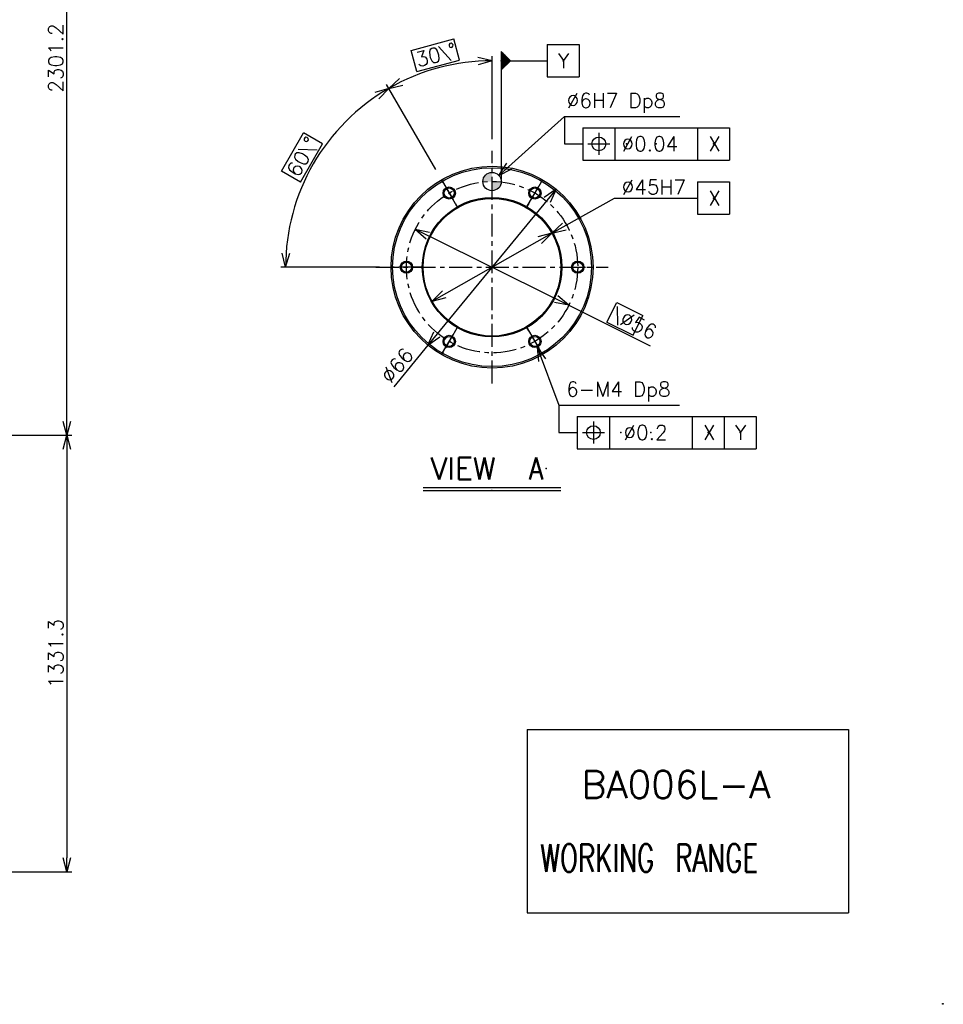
# Model space of a CAD drawing. Header units: millimetres. Extents: x -289 to 305, y -210 to 210.
# Tile 62 of 79: x 104 to 305, y -210 to 5. Entities that reach past the tile are written whole.
import ezdxf

# ---------------------------------------------------------------- set-up
doc = ezdxf.new("R2010")
doc.units = ezdxf.units.MM
doc.linetypes.add('CENTER', pattern=[12, 7.5, -1.5, 1.5, -1.5])
doc.layers.add('VIEW0001', color=7, linetype='Continuous')
doc.layers.add('VIEW0002', color=7, linetype='Continuous')
doc.styles.get("Standard").update_dxf_attribs({"font": 'ROMANS', "bigfont": 'EXTFONT'})
doc.dimstyles.new('ISO-25', dxfattribs={"dimtxt": 2.5, "dimasz": 2.5, "dimexe": 1.25, "dimexo": 0.625, "dimtad": 1, "dimtxsty": 'Standard', "dimcen": 2.5, "dimadec": 0, "dimazin": 0, "dimtfac": 1, "dimtmove": 0, "dimatfit": 3, "dimfxl": 1, "dimarcsym": 0})

# ---------------------------------------------------------------- blocks, each defined once
blk = doc.blocks.new('_OPEN30')
at = {"color": 0, "linetype": 'ByBlock', "lineweight": -2}
for p, q in [((-1, 0.267949), (0, 0)), ((0, 0), (-1, -0.267949)), ((0, 0), (-1, 0))]:
    blk.add_line(p, q, dxfattribs=at)
blk = doc.blocks.new('*D47')
at = {"color": 0, "lineweight": -2}
for p, q in [((-31.19, -86.01), (115.1, -86.01)), ((114.02, -89.01), (114.02, -178.1)), ((-1.5, -181.1), (115.1, -181.1))]:
    blk.add_line(p, q, dxfattribs=at)
at = {"layer": 'Defpoints', "color": 0}
for p in [(-33.73, -86.01), (-4.04, -181.1), (114.02, -181.1)]:
    blk.add_point(p, dxfattribs=at)
at = {"color": 0, "lineweight": -2, "xscale": 3, "yscale": 3, "zscale": 3}
for p, rotation in [((114.02, -86.01), 90.00000000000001), ((114.02, -181.1), 270)]:
    blk.add_blockref('_OPEN30', p, dxfattribs=dict(at, rotation=rotation))
at = {"color": 0, "insert": (111.6, -133.55), "char_height": 3.2, "attachment_point": 5, "rotation": 90}
blk.add_mtext('1331.3', dxfattribs=at)
blk = doc.blocks.new('*D48')
at = {"color": 0, "lineweight": -2}
for p, q in [((-30.78, 78.36), (115.09, 78.36)), ((114.02, -83.01), (114.02, 75.36))]:
    blk.add_line(p, q, dxfattribs=at)
at = {"layer": 'Defpoints', "color": 0}
for p in [(-33.32, 78.36), (114.02, 78.36), (105.75, -86.01)]:
    blk.add_point(p, dxfattribs=at)
at = {"color": 0, "lineweight": -2, "xscale": 3, "yscale": 3, "zscale": 3}
for p, rotation in [((114.02, 78.36), 89.99999999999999), ((114.02, -86.01), 270)]:
    blk.add_blockref('_OPEN30', p, dxfattribs=dict(at, rotation=rotation))
at = {"color": 0, "insert": (111.6, -3.82), "char_height": 3.2, "attachment_point": 5, "rotation": 90}
blk.add_mtext('2301.2', dxfattribs=at)
blk = doc.blocks.new('USER0001')
at = {"color": 4, "linetype": 'Continuous'}
for p, q in [((0, 3.5), (0, -3.5)), ((0, 3.5), (32, 3.5)), ((3.5, 2.4), (3.5, -2.4)), ((7, 3.5), (7, -3.5)), ((25, 3.5), (25, -3.5)), ((32, 3.5), (32, -3.5)), ((1.1, 0), (5.9, 0)), ((0, -3.5), (32, -3.5))]:
    blk.add_line(p, q, dxfattribs=at)
blk.add_circle((3.5, 0), 1.5, dxfattribs=at)
at = {"color": 4}
for p in [(0, 0), (9.5, 0), (16, 0), (16, 0), (28.5, 0)]:
    blk.add_point(p, dxfattribs=at)
blk = doc.blocks.new('USER0003')
at = {"color": 4, "linetype": 'Continuous'}
for p, q in [((0, 3.5), (0, -3.5)), ((0, 3.5), (7, 3.5)), ((7, 3.5), (7, -3.5)), ((0, -3.5), (7, -3.5))]:
    blk.add_line(p, q, dxfattribs=at)
at = {"color": 4}
for p in [(0, 0), (3.5, 0)]:
    blk.add_point(p, dxfattribs=at)
blk = doc.blocks.new('USER0002')
at = {"color": 4, "linetype": 'Continuous'}
for p, q in [((10, 3.5), (10, -3.5)), ((10, 3.5), (17, 3.5)), ((17, 3.5), (17, -3.5)), ((0, 2), (0, -2)), ((2, 0), (0, 2)), ((0, 1.75), (0.25, 1.75)), ((0, 1.5), (0.5, 1.5)), ((0, 1.25), (0.75, 1.25)), ((0, 1), (1, 1)), ((0, 0.75), (1.25, 0.75)), ((0, 0.5), (1.5, 0.5)), ((0, 0.25), (1.75, 0.25)), ((0, 0), (10, 0)), ((0.25, 1.75), (0.25, -1.75)), ((0.5, 1.5), (0.5, -1.5)), ((0.75, 1.25), (0.75, -1.25)), ((1, 1), (1, -1)), ((1.25, 0.75), (1.25, -0.75)), ((1.5, 0.5), (1.5, -0.5)), ((1.75, 0.25), (1.75, -0.25)), ((0, -2), (2, 0)), ((0, -0.25), (1.75, -0.25)), ((0, -0.5), (1.5, -0.5)), ((0, -0.75), (1.25, -0.75)), ((0, -1), (1, -1)), ((0, -1.25), (0.75, -1.25)), ((0, -1.5), (0.5, -1.5)), ((0, -1.75), (0.25, -1.75)), ((10, -3.5), (17, -3.5))]:
    blk.add_line(p, q, dxfattribs=at)
at = {"color": 4}
for p in [(0, 0), (13.5, 0)]:
    blk.add_point(p, dxfattribs=at)
blk = doc.blocks.new('DTL0003')
h = blk.add_hatch(color=0)
h.paths.add_polyline_path([(-3, 28), (0, 28), (0, 31, 0.414214)])
h.paths.add_polyline_path([(0, 28), (0, 25, 0.414214), (3, 28)])
at = {"color": 0, "linetype": 'CENTER'}
for p, q in [((0, -38), (0, 38)), ((-11.5, 19.92), (-16.5, 28.58)), ((-16.5, 28.58), (-11.5, 19.92)), ((11.5, 19.92), (16.5, 28.58)), ((16.5, 28.58), (11.5, 19.92)), ((-38, 0), (38, 0)), ((-23, 0), (-33, 0)), ((23, 0), (33, 0)), ((-11.5, -19.92), (-16.5, -28.58)), ((-16.5, -28.58), (-11.5, -19.92)), ((11.5, -19.92), (16.5, -28.58)), ((16.5, -28.58), (11.5, -19.92))]:
    blk.add_line(p, q, dxfattribs=at)
at = {"color": 3, "linetype": 'Continuous'}
for radius in [33, 32.5]:
    blk.add_circle((0, 0), radius, dxfattribs=at)
at = {"color": 0, "linetype": 'Continuous'}
for centre, radius in [((0, 28), 3), ((-14, 24.25), 2), ((-14, 24.25), 1.65), ((14, 24.25), 2), ((14, 24.25), 1.65), ((0, 0), 22.8), ((0, 0), 22.5), ((-28, 0), 2), ((-28, 0), 1.65), ((28, 0), 2), ((28, 0), 1.65), ((-14, -24.25), 2), ((14, -24.25), 2), ((-14, -24.25), 1.65), ((14, -24.25), 1.65)]:
    blk.add_circle(centre, radius, dxfattribs=at)
at = {"color": 0, "linetype": 'CENTER'}
blk.add_circle((0, 0), 28, dxfattribs=at)
at = {"color": 0}
blk.add_point((0, 0), dxfattribs=at)
blk = doc.blocks.new('DTL0004')
at = {"color": 4, "linetype": 'Continuous'}
for p, q in [((0, 5.25), (58.5, 5.25)), ((0, 5.25), (0, -5.25)), ((5.25, 3.6), (5.25, -3.6)), ((10.5, 5.25), (10.5, -5.25)), ((37.5, 5.25), (37.5, -5.25)), ((48, 5.25), (48, -5.25)), ((58.5, 5.25), (58.5, -5.25)), ((1.65, 0), (8.85, 0)), ((0, -5.25), (58.5, -5.25))]:
    blk.add_line(p, q, dxfattribs=at)
blk.add_circle((5.25, 0), 2.25, dxfattribs=at)
at = {"color": 0}
for p in [(0, 0), (0, 0), (0, 0), (14.25, 0), (24, 0), (24, 0), (42.75, 0), (53.25, 0)]:
    blk.add_point(p, dxfattribs=at)
blk = doc.blocks.new('USER0004')
at = {"color": 4, "linetype": 'Continuous'}
for p, q in [((-15, 0.7), (15, 0.7)), ((-15, 0), (15, 0))]:
    blk.add_line(p, q, dxfattribs=at)
at = {"color": 3}
blk.add_point((11.8, 4.8), dxfattribs=at)
at = {"color": 0}
blk.add_point((0, 0), dxfattribs=at)
at = {"color": 2, "insert": (-13.36, 2.4), "char_height": 4.8, "attachment_point": 7}
blk.add_mtext('{\\W1;VIEW}', dxfattribs=at)
blk = doc.blocks.new('DIM0001')
at = {"color": 7, "linetype": 'Continuous'}
for p, q in [((0, 0), (14.28, 12.85)), ((14.28, 12.85), (39.47, 12.85)), ((0, 0), (1.72, 2.65)), ((0, 0), (2.82, 1.44))]:
    blk.add_line(p, q, dxfattribs=at)
at = {"color": 7, "insert": (14.79, 13.65), "char_height": 3.2, "attachment_point": 7}
blk.add_mtext('\\W1;∅6H7 Dp8', dxfattribs=at)
blk = doc.blocks.new('DIM0002')
at = {"color": 7, "linetype": 'Continuous'}
for p, q in [((0, 0), (13.6, 7.69)), ((13.6, 7.69), (31.71, 7.69)), ((0, 0), (2.26, 2.22)), ((0, 0), (3.06, 0.79))]:
    blk.add_line(p, q, dxfattribs=at)
at = {"color": 7, "insert": (15.2, 8.49), "char_height": 3.2, "attachment_point": 7}
blk.add_mtext('\\W1;∅45H7', dxfattribs=at)
blk = doc.blocks.new('SYM0003')
at = {"color": 7, "linetype": 'Continuous'}
for p, q in [((0, 0), (0, -6)), ((0, -6), (4, -6))]:
    blk.add_line(p, q, dxfattribs=at)
blk = doc.blocks.new('*D56')
at = {"color": 7, "linetype": 'Continuous'}
for p, q in [((193.6, -56.78), (219.72, -42.01)), ((219.72, -42.01), (216.66, -42.8)), ((219.72, -42.01), (217.46, -44.23)), ((193.6, -56.78), (195.86, -54.56)), ((193.6, -56.78), (196.67, -55.99))]:
    blk.add_line(p, q, dxfattribs=at)
at = {"layer": 'Defpoints', "color": 0}
for p in [(219.72, -42.01), (193.6, -56.78)]:
    blk.add_point(p, dxfattribs=at)
blk = doc.blocks.new('*D57')
at = {"color": 7, "linetype": 'Continuous'}
for p, q in [((184.16, -10.42), (181.14, -11.35)), ((184.16, -10.42), (182, -12.73)), ((194.39, -28.14), (183.66, -9.56)), ((160.79, -28.45), (165.59, -20.14)), ((169.74, -22.54), (165.59, -20.14)), ((164.94, -30.85), (169.74, -22.54)), ((164.94, -30.85), (160.79, -28.45)), ((161.66, -49.4), (160.95, -46.31)), ((161.66, -49.4), (162.58, -46.37)), ((182.12, -49.4), (160.66, -49.4))]:
    blk.add_line(p, q, dxfattribs=at)
blk.add_arc((206.66, -49.4), 45, 120, 180, dxfattribs=at)
at = {"layer": 'Defpoints', "color": 0}
for p in [(195.66, -30.34), (164.38, -34), (184.66, -49.4), (206.66, -49.4)]:
    blk.add_point(p, dxfattribs=at)
at = {"color": 7, "insert": (164.83, -30.26), "char_height": 3.2, "attachment_point": 7, "rotation": 60}
blk.add_mtext('\\W1;60\\°', dxfattribs=at)
blk = doc.blocks.new('*D58')
at = {"color": 7, "linetype": 'Continuous'}
for p, q in [((189.03, -2.15), (198.3, 0.34)), ((199.55, -4.3), (198.3, 0.34)), ((190.27, -6.78), (189.03, -2.15)), ((206.66, -4.4), (203.58, -3.68)), ((206.66, -21.52), (206.66, -3.4)), ((190.27, -6.78), (199.55, -4.3)), ((206.66, -4.4), (203.64, -5.32)), ((184.16, -10.42), (186.47, -8.27)), ((184.16, -10.42), (187.24, -9.71))]:
    blk.add_line(p, q, dxfattribs=at)
blk.add_arc((206.66, -49.4), 45, 90, 120, dxfattribs=at)
at = {"layer": 'Defpoints', "color": 0}
for p in [(191.27, -7.11), (206.66, -24.06), (195.66, -30.34), (206.66, -49.4)]:
    blk.add_point(p, dxfattribs=at)
at = {"color": 7, "insert": (190.61, -6.28), "char_height": 3.2, "attachment_point": 7, "rotation": 15}
blk.add_mtext('\\W1;30\\°', dxfattribs=at)
blk = doc.blocks.new('*D59')
at = {"color": 7, "linetype": 'Continuous'}
for p, q in [((189.94, -41.1), (223.38, -57.69)), ((189.94, -41.1), (193.04, -41.73)), ((189.94, -41.1), (192.31, -43.19)), ((223.38, -57.69), (221.01, -55.6)), ((223.38, -57.69), (220.28, -57.07)), ((223.38, -57.69), (241.13, -66.49)), ((231.68, -61.36), (233.82, -57.06)), ((233.82, -57.06), (239.55, -59.9)), ((237.41, -64.2), (239.55, -59.9)), ((231.68, -61.36), (237.41, -64.2))]:
    blk.add_line(p, q, dxfattribs=at)
at = {"layer": 'Defpoints', "color": 0}
for p in [(189.94, -41.1), (223.38, -57.69)]:
    blk.add_point(p, dxfattribs=at)
at = {"color": 7, "insert": (232.27, -61.2), "char_height": 3.2, "attachment_point": 7, "rotation": 333.6}
blk.add_mtext('\\W1;\\∅56', dxfattribs=at)
blk = doc.blocks.new('DIM0003')
at = {"color": 7, "linetype": 'Continuous'}
for p, q in [((0, 0), (4.77, -12.63)), ((0, 0), (1.85, -2.57)), ((0, 0), (0.31, -3.15)), ((4.77, -12.63), (31.04, -12.63))]:
    blk.add_line(p, q, dxfattribs=at)
at = {"color": 7, "insert": (6.35, -11.83), "char_height": 3.2, "attachment_point": 7}
blk.add_mtext('\\W1;6-M4 Dp8', dxfattribs=at)
blk = doc.blocks.new('SYM0004')
at = {"color": 7, "linetype": 'Continuous'}
for p, q in [((0, 0), (0, -6)), ((0, -6), (4, -6))]:
    blk.add_line(p, q, dxfattribs=at)
blk = doc.blocks.new('*D62')
at = {"color": 7, "linetype": 'Continuous'}
for p, q in [((220.63, -32.4), (192.7, -66.39)), ((220.63, -32.4), (218.05, -34.24)), ((220.63, -32.4), (219.32, -35.28)), ((192.7, -66.39), (194, -63.51)), ((192.7, -66.39), (185.23, -75.49)), ((192.7, -66.39), (195.27, -64.55))]:
    blk.add_line(p, q, dxfattribs=at)
at = {"layer": 'Defpoints', "color": 0}
for p in [(220.63, -32.4), (192.7, -66.39)]:
    blk.add_point(p, dxfattribs=at)
at = {"color": 7, "insert": (184.61, -74.98), "char_height": 3.2, "attachment_point": 7, "rotation": 50.6}
blk.add_mtext('\\W1;∅66', dxfattribs=at)

msp = doc.modelspace()

# ---------------------------------------------------------------- linework, layer by layer
at = {"layer": 'VIEW0001', "color": 7, "linetype": 'Continuous'}
for p, q in [((214.316, -150.105), (214.316, -190.105)), ((214.316, -150.105), (284.316, -150.105)), ((284.316, -150.105), (284.316, -190.105)), ((214.316, -190.105), (284.316, -190.105))]:
    msp.add_line(p, q, dxfattribs=at)
msp.add_circle((304.9, -209.9), 0.1, dxfattribs=at)
at = {"layer": 'VIEW0002', "color": 7, "linetype": 'Continuous'}
msp.add_line((208.661, -3.395), (208.661, -30.157), dxfattribs=at)

# ---------------------------------------------------------------- block references
at = {"layer": 'VIEW0002', "color": 7}
for name, p in [('USER0002', (208.661, -4.395)), ('DIM0001', (208.147, -29.391)), ('SYM0003', (222.424, -16.542)), ('USER0001', (226.424, -22.542)), ('DIM0002', (219.718, -42.012)), ('USER0003', (251.424, -34.324)), ('DIM0003', (216.466, -66.808)), ('SYM0004', (221.24, -79.436)), ('USER0004', (206.619, -98.071))]:
    msp.add_blockref(name, p, dxfattribs=at)
at = {"layer": 'VIEW0002', "color": 7, "xscale": 0.666666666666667, "yscale": 0.666666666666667, "zscale": 0.666666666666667}
for name, p in [('DTL0003', (206.661, -49.395)), ('DTL0004', (225.24, -85.436))]:
    msp.add_blockref(name, p, dxfattribs=at)

# ---------------------------------------------------------------- texts
at = {"layer": 'VIEW0001', "color": 7, "char_height": 6, "attachment_point": 7}
for s, insert in [('{\\W1;BA006L-A}', (226.173, -165.105)), ('{\\W0.694444;WORKING\u3000RANGE}', (217.173, -181.105))]:
    msp.add_mtext(s, dxfattribs=dict(at, insert=insert))
at = {"layer": 'VIEW0002', "color": 7, "attachment_point": 7}
for s, insert, char_height in [('{\\W1;Y}', (221.018, -5.995), 3.2), ('{\\W1;∅0.04}', (234.881, -24.142), 3.2), ('{\\W1;X}', (253.781, -24.142), 3.2), ('{\\W1;X}', (253.781, -35.924), 3.2), ('{\\W1;∅0.2}', (235.297, -87.036), 3.2), ('{\\W1;X}', (252.597, -87.036), 3.2), ('{\\W1;Y}', (259.597, -87.036), 3.2), ('{\\W0.833333;A}', (214.704, -95.671), 4.8)]:
    msp.add_mtext(s, dxfattribs=dict(at, insert=insert, char_height=char_height))

# ---------------------------------------------------------------- dimensions: what is measured, and where the dimension line sits
at = {"color": 7}
for base, p1, p2, angle, text, override, picture, middle in [((114.023, 78.363), (105.753, -86.008), (-33.323, 78.363), 270, '2301.2', {"dimtxt": 3.2, "dimasz": 3, "dimexe": 1.071429, "dimexo": 2.54, "dimgap": 0.8, "dimtad": 1, "dimtih": 0, "dimtoh": 0, "dimdec": 1, "dimdsep": 46, "dimblk1": 'OPEN30', "dimblk2": 'OPEN30', "dimsah": 1, "dimse1": 1, "dimse2": 0, "dimtmove": 0}, '*D48', (114.023, -3.822)), ((114.024, -181.103), (-33.729, -86.008), (-4.037, -181.103), 90, '1331.3', {"dimtxt": 3.2, "dimasz": 3, "dimexe": 1.071429, "dimexo": 2.54, "dimgap": 0.8, "dimtad": 1, "dimtih": 0, "dimtoh": 0, "dimdec": 1, "dimdsep": 46, "dimblk1": 'OPEN30', "dimblk2": 'OPEN30', "dimsah": 1, "dimse1": 0, "dimse2": 0, "dimtmove": 0}, '*D47', (114.024, -133.555))]:
    dim = msp.add_linear_dim(base=base, p1=p1, p2=p2, angle=angle, text=text, dimstyle='ISO-25', override=override, dxfattribs=at)
    dim.commit()
    dim.dimension.update_dxf_attribs({"geometry": picture, "text_midpoint": middle, "dimtype": 160})
at = {"layer": 'VIEW0002', "color": 7}
for base, p1, p2, text, override, picture, middle in [((191.27, -7.11), (206.661, -24.062), (195.661, -30.343), '30°', {"dimtxt": 3.2, "dimasz": 3, "dimexe": 1, "dimexo": 2.54, "dimgap": -0.8, "dimtad": 1, "dimtih": 0, "dimtoh": 0, "dimdsep": 46, "dimblk1": 'OPEN30', "dimblk2": 'OPEN30', "dimsah": 1, "dimse1": 0, "dimse2": 1, "dimaunit": 1, "dimadec": 0, "dimtol": 0, "dimlim": 0, "dimtmove": 0}, '*D58', (195.016, -5.929)), ((164.376, -34.005), (195.661, -30.343), (184.661, -49.395), '60°', {"dimtxt": 3.2, "dimasz": 3, "dimexe": 1, "dimexo": 2.54, "dimgap": -0.8, "dimtad": 1, "dimtih": 0, "dimtoh": 0, "dimdsep": 46, "dimblk1": 'OPEN30', "dimblk2": 'OPEN30', "dimsah": 1, "dimse1": 0, "dimse2": 0, "dimaunit": 1, "dimadec": 0, "dimtol": 0, "dimlim": 0, "dimtmove": 0}, '*D57', (167.692, -26.895))]:
    dim = msp.add_angular_dim_3p(base=base, center=(206.661, -49.395), p1=p1, p2=p2, text=text, dimstyle='ISO-25', override=override, dxfattribs=at)
    dim.commit()
    dim.dimension.update_dxf_attribs({"geometry": picture, "text_midpoint": middle, "dimtype": 165})
for p1, p2, text, override, picture, middle in [((192.695, -66.394), (220.626, -32.396), '∅66', {"dimtxt": 3.2, "dimasz": 3, "dimgap": 0.8, "dimtad": 1, "dimtih": 0, "dimtoh": 0, "dimdec": 0, "dimdsep": 46, "dimblk1": 'OPEN30', "dimblk2": 'OPEN30', "dimsah": 1, "dimtmove": 0}, '*D62', (187.983, -72.13)), ((223.384, -57.689), (189.938, -41.101), '∅56', {"dimtxt": 3.2, "dimasz": 3, "dimgap": -0.8, "dimtad": 1, "dimtih": 0, "dimtoh": 0, "dimdec": 0, "dimdsep": 46, "dimblk1": 'OPEN30', "dimblk2": 'OPEN30', "dimsah": 1, "dimtol": 0, "dimlim": 0, "dimtmove": 0}, '*D59', (234.37, -63.138)), ((219.718, -42.012), (193.604, -56.779), '  ', {"dimtxt": 3.2, "dimasz": 3, "dimgap": 0.8, "dimtad": 1, "dimtih": 0, "dimtoh": 0, "dimdec": 0, "dimdsep": 46, "dimblk1": 'OPEN30', "dimblk2": 'OPEN30', "dimsah": 1, "dimtmove": 0}, '*D56', (206.662, -49.395))]:
    dim = msp.add_diameter_dim_2p(p1=p1, p2=p2, text=text, dimstyle='ISO-25', override=override, dxfattribs=at)
    dim.commit()
    dim.dimension.update_dxf_attribs({"geometry": picture, "text_midpoint": middle, "dimtype": 163})

doc.saveas('drawing.dxf')
